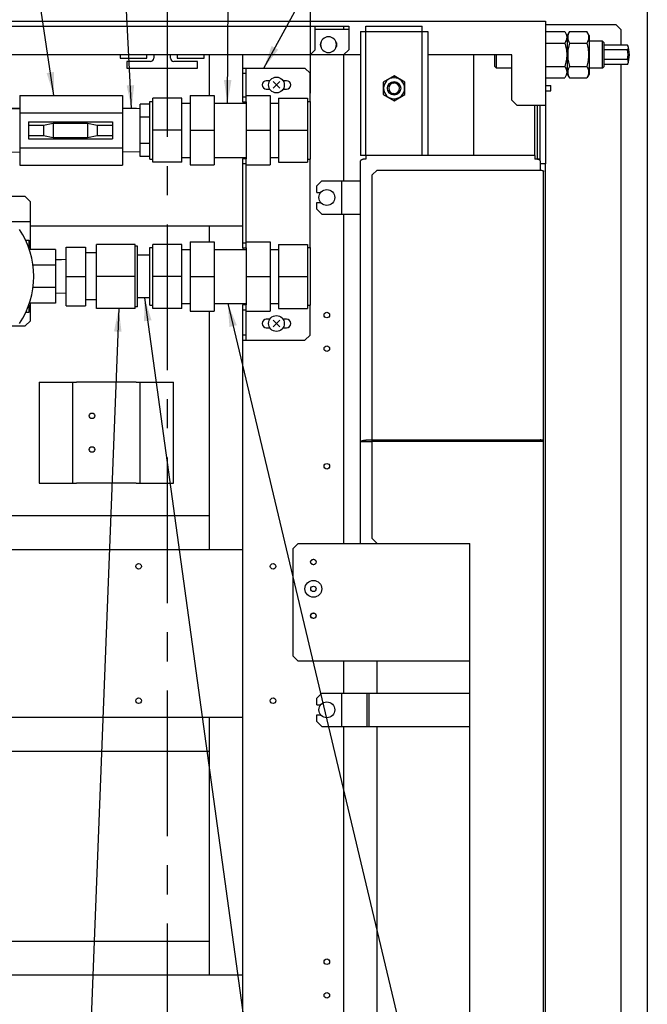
# Model space of a CAD drawing. Header units: millimetres. Extents: x 0 to 4195, y 0 to 2965.
# Tile 25 of 27: x 2777 to 3150, y 1739 to 2325. Entities that reach past the tile are written whole.
import ezdxf

# ---------------------------------------------------------------- set-up
doc = ezdxf.new("R2010")
doc.units = ezdxf.units.MM
doc.header["$LTSCALE"] = 231.275
doc.linetypes.add('CENTER', pattern=[0.6, 0.375, -0.075, 0.075, -0.075])
doc.layers.get('0').update_dxf_attribs({"linetype": 'CONTINUOUS'})
for name, color, linetype in [('02___PRT_ALL_AXES', 7, 'CONTINUOUS'), ('7_ALL_FEATURES', 7, 'CONTINUOUS'), ('ALL_AXIS', 7, 'CONTINUOUS'), ('ALL_COSM_SKETCH', 7, 'CONTINUOUS'), ('DEFAULT_1', 7, 'CENTER')]:
    doc.layers.add(name, color=color, linetype=linetype)
doc.styles.get("Standard").update_dxf_attribs({"font": 'txt', "width": 0.5})
doc.dimstyles.new('DIMSTYLE_2', dxfattribs={"dimtxt": 17.5, "dimasz": 13.8, "dimexe": 2, "dimexo": 1, "dimgap": 0.875, "dimtad": 1, "dimdec": 3, "dimdsep": 46, "dimtxsty": 'Standard', "dimblk": '_FILLED', "dimblk1": '_FILLED', "dimblk2": '_FILLED', "dimcen": 0.09, "dimadec": 3, "dimazin": 2, "dimtp": 0.5, "dimtm": 0.5, "dimtfac": 1, "dimtdec": 3, "dimtofl": 0, "dimtmove": 0, "dimatfit": 3, "dimldrblk": '_FILLED', "dimfxl": 0, "dimtolj": 1, "dimarcsym": 0})
doc.dimstyles.get("Standard").update_dxf_attribs({"dimtxt": 17.5, "dimasz": 13.8, "dimexe": 2, "dimexo": 1, "dimtad": 1, "dimdec": 3, "dimdsep": 46, "dimtxsty": 'Standard', "dimblk": '_FILLED', "dimblk1": '_FILLED', "dimblk2": '_FILLED', "dimcen": 0.09, "dimadec": 3, "dimazin": 2, "dimtol": 1, "dimtp": 0.05, "dimtm": 0.05, "dimtfac": 1, "dimtdec": 3, "dimtofl": 0, "dimtmove": 0, "dimatfit": 3, "dimldrblk": '_FILLED', "dimfxl": 0, "dimtolj": 1, "dimarcsym": 0})

# ---------------------------------------------------------------- blocks, each defined once
blk = doc.blocks.new('_FILLED')
at = {"color": 0, "linetype": 'ByBlock'}
blk.add_solid([(0, 0), (-1, 0.163), (-1, -0.163)], dxfattribs=at)
blk = doc.blocks.new('*D12')
at = {"color": 2, "linetype": 'Continuous'}
for p, q in [((2949.97, 2281.41), (2949.97, 2678.52)), ((3150.28, 2344.51), (3150.28, 2678.52)), ((2949.97, 2668.52), (3050.13, 2668.52)), ((3150.28, 2668.52), (3050.13, 2668.52))]:
    blk.add_line(p, q, dxfattribs=at)
at = {"color": 2, "linetype": 'Continuous', "xscale": 13.8, "yscale": 13.8, "zscale": 13.8, "rotation": 180}
blk.add_blockref('_FILLED', (2949.97, 2668.52), dxfattribs=at)
at = {"color": 2, "linetype": 'Continuous', "xscale": 13.8, "yscale": 13.8, "zscale": 13.8}
blk.add_blockref('_FILLED', (3150.28, 2668.52), dxfattribs=at)
at = {"color": 2, "linetype": 'Continuous', "insert": (3050.13, 2690.39), "char_height": 17.5, "width": 26.25, "attachment_point": 2, "line_spacing_factor": 0.9}
blk.add_mtext('200', dxfattribs=at)

msp = doc.modelspace()

# ---------------------------------------------------------------- linework, layer by layer
at = {"color": 7, "linetype": 'Continuous'}
for p, q in [((3150.278, 2339.5055), (3150.278, 1474.8671)), ((2952.6143, 2307.269), (2952.6143, 2321.269)), ((3089.6143, 2324.269), (3089.6143, 2321.969)), ((2972.6143, 2319.269), (2972.6143, 2307.269)), ((3016.4143, 2318.069), (3019.6143, 2318.069)), ((3102.6143, 2315.769), (3102.6143, 2292.769)), ((3115.6143, 2315.769), (3114.2538, 2318.1254)), ((3115.6143, 2315.769), (3115.6143, 2292.769)), ((3124.6143, 2297.269), (3124.6143, 2311.2689)), ((2949.6143, 2304.269), (2218.6143, 2304.269)), ((2852.6143, 2302.269), (2852.6143, 2304.269)), ((2856.6143, 2304.269), (2856.6143, 2302.269)), ((2866.6143, 2302.269), (2866.6143, 2304.269)), ((2870.6143, 2304.269), (2870.6143, 2302.269)), ((2889.6143, 2304.269), (2889.6143, 2279.919)), ((2949.6143, 2304.269), (2952.6143, 2307.269)), ((3046.9143, 2304.269), (3046.9143, 2244.269)), ((2836.6143, 2302.269), (2852.6143, 2302.269)), ((2854.6143, 2300.269), (2840.6143, 2300.269)), ((2882.6143, 2300.269), (2868.6143, 2300.269)), ((2870.6143, 2302.269), (2886.6143, 2302.269)), ((3115.6143, 2292.769), (3114.2538, 2290.4126)), ((2993.1143, 2288.0217), (2993.1143, 2280.5162)), ((2996.6143, 2286.001), (2997.1878, 2286.3321)), ((2999.0628, 2287.4146), (2999.6143, 2287.7331)), ((3006.1143, 2288.0217), (2999.6143, 2291.7745)), ((2999.6143, 2290.519), (2999.6143, 2291.7745)), ((2999.6143, 2287.7331), (3000.1658, 2287.4146)), ((3002.0409, 2286.3321), (3002.6143, 2286.001)), ((3006.1143, 2280.5162), (3006.1143, 2288.0217)), ((2996.6143, 2285.3499), (2996.6143, 2286.001)), ((2996.6143, 2282.5369), (2996.6143, 2283.1881)), ((2997.1878, 2282.2058), (2996.6143, 2282.5369)), ((2999.6143, 2280.8049), (2999.0628, 2281.1233)), ((3000.1658, 2281.1233), (2999.6143, 2280.8049)), ((2999.6143, 2276.7634), (3006.1143, 2280.5162)), ((3002.6143, 2282.5369), (3002.0409, 2282.2058)), ((3002.6143, 2286.001), (3002.6143, 2285.3499)), ((3002.6143, 2283.1881), (3002.6143, 2282.5369)), ((2873.3663, 2278.319), (2856.1295, 2278.319)), ((2856.1295, 2240.219), (2856.1295, 2278.319)), ((2873.3663, 2240.219), (2873.3663, 2278.319)), ((2878.3563, 2279.919), (2892.5643, 2279.919)), ((2878.3563, 2279.919), (2878.3563, 2238.619)), ((2892.5643, 2279.919), (2892.5643, 2238.619)), ((2911.6143, 2279.919), (2925.8223, 2279.919)), ((2911.6143, 2276.269), (2911.6143, 2242.269)), ((2925.8223, 2279.919), (2925.8223, 2238.619)), ((2930.8223, 2278.319), (2948.0591, 2278.319)), ((2930.8223, 2278.319), (2930.8223, 2240.219)), ((2948.0591, 2278.319), (2948.0591, 2240.219)), ((2999.6143, 2278.019), (2999.6143, 2276.7634)), ((2777.0443, 2272.269), (2768.6889, 2272.269)), ((2846.3997, 2272.269), (2838.0443, 2272.269)), ((3089.6143, 2274.269), (3089.6143, 2239.269)), ((2873.3663, 2259.269), (2856.1295, 2259.269)), ((2878.3563, 2259.269), (2892.5643, 2259.269)), ((2911.6143, 2259.269), (2925.8223, 2259.269)), ((2930.8223, 2259.269), (2948.0591, 2259.269)), ((2873.3663, 2240.219), (2856.1295, 2240.219)), ((2930.8223, 2240.219), (2948.0591, 2240.219)), ((2982.8143, 2244.269), (2979.6143, 2244.269)), ((2982.8143, 2244.269), (2982.8143, 2242.134)), ((3083.4143, 2244.269), (3083.4143, 2242.134)), ((3084.9143, 2242.269), (3086.4143, 2242.269)), ((3086.4143, 2242.269), (3086.4143, 2241.436)), ((3089.6143, 2239.269), (3086.6143, 2239.269)), ((2878.3563, 2238.619), (2892.5643, 2238.619)), ((2911.6143, 2238.619), (2925.8223, 2238.619)), ((2989.6143, 2235.5046), (2986.6143, 2232.6756)), ((2956.6143, 2229.269), (2953.6143, 2226.269)), ((2956.6143, 2229.269), (2968.6143, 2229.269)), ((2953.6143, 2222.269), (2953.6143, 2226.269)), ((2953.6143, 2222.269), (2956.0001, 2222.269)), ((2953.6143, 2216.269), (2956.0001, 2216.269)), ((2953.6143, 2212.269), (2953.6143, 2216.269)), ((2953.6143, 2212.269), (2956.6143, 2209.269)), ((2956.6143, 2209.269), (2968.6143, 2209.269)), ((2889.6143, 2202.269), (2889.6143, 2192.919)), ((2780.3589, 2193.769), (2782.2143, 2193.769)), ((2782.2143, 2193.769), (2782.2143, 2189.3415)), ((2878.3563, 2192.919), (2892.5643, 2192.919)), ((2878.3563, 2192.919), (2878.3563, 2151.619)), ((2892.5643, 2192.919), (2892.5643, 2151.619)), ((2911.6143, 2192.919), (2925.8223, 2192.919)), ((2925.8223, 2192.919), (2925.8223, 2151.619)), ((2798.2143, 2188.269), (2798.2143, 2156.269)), ((2804.5843, 2189.734), (2816.0143, 2189.734)), ((2804.5843, 2154.804), (2804.5843, 2189.734)), ((2816.0143, 2189.734), (2816.0143, 2154.804)), ((2845.5143, 2191.319), (2822.6543, 2191.319)), ((2822.6543, 2153.219), (2822.6543, 2191.319)), ((2845.5143, 2153.219), (2845.5143, 2191.319)), ((2847.0143, 2190.3665), (2845.5143, 2190.3665)), ((2873.3663, 2191.319), (2856.1295, 2191.319)), ((2856.1295, 2153.219), (2856.1295, 2191.319)), ((2873.3663, 2153.219), (2873.3663, 2191.319)), ((2911.6143, 2189.269), (2911.6143, 2155.269)), ((2930.8223, 2191.319), (2948.0591, 2191.319)), ((2930.8223, 2191.319), (2930.8223, 2153.219)), ((2948.0591, 2191.319), (2948.0591, 2153.219)), ((2798.2143, 2182.269), (2801.7904, 2182.269)), ((2798.2143, 2178.8964), (2784.7764, 2178.8964)), ((2804.5843, 2172.269), (2816.0143, 2172.269)), ((2845.5143, 2172.269), (2822.6543, 2172.269)), ((2873.3663, 2172.269), (2856.1295, 2172.269)), ((2878.3563, 2172.269), (2892.5643, 2172.269)), ((2911.6143, 2172.269), (2925.8223, 2172.269)), ((2930.8223, 2172.269), (2948.0591, 2172.269)), ((2798.2143, 2165.6415), (2784.7764, 2165.6415)), ((2782.2143, 2155.1964), (2782.2143, 2150.769)), ((2804.5843, 2154.804), (2816.0143, 2154.804)), ((2845.5143, 2153.219), (2822.6543, 2153.219)), ((2847.0143, 2154.1715), (2845.5143, 2154.1715)), ((2873.3663, 2153.219), (2856.1295, 2153.219)), ((2878.3563, 2151.619), (2892.5643, 2151.619)), ((2889.6143, 2151.619), (2889.6143, 2009.669)), ((2911.6143, 2151.619), (2925.8223, 2151.619)), ((2930.8223, 2153.219), (2948.0591, 2153.219)), ((2782.2143, 2150.769), (2780.3589, 2150.769)), ((2788.4143, 2109.269), (2810.7143, 2109.269)), ((2788.4143, 2109.269), (2788.4143, 2049.269)), ((2846.1143, 2109.269), (2868.4143, 2109.269)), ((2868.4143, 2049.269), (2868.4143, 2109.269)), ((2986.6143, 2073.7208), (2979.6143, 2073.7208)), ((3083.4143, 2074.7859), (2982.8143, 2074.7859)), ((2986.6143, 2074.9346), (3086.6143, 2074.9346)), ((2986.6143, 2016.269), (2986.6143, 2074.9346)), ((2986.6143, 2074.269), (3088.6143, 2074.269)), ((3084.9143, 2074.269), (3084.9143, 2074.6614)), ((2788.4143, 2049.269), (2810.7143, 2049.269)), ((2846.1143, 2049.269), (2868.4143, 2049.269)), ((2889.6143, 2029.669), (2521.9143, 2029.669)), ((2909.6143, 1909.669), (2909.6143, 2009.669)), ((2989.6143, 1924.269), (2989.6143, 1943.269)), ((2956.6143, 1924.269), (2953.6143, 1921.269)), ((2956.6143, 1924.269), (2968.6143, 1924.269)), ((2983.6691, 1924.269), (2984.8191, 1924.269)), ((2983.6691, 1904.269), (2983.6691, 1924.269)), ((2984.8191, 1904.269), (2984.8191, 1924.269)), ((2953.6143, 1917.269), (2953.6143, 1921.269)), ((2953.6143, 1917.269), (2956.0001, 1917.269)), ((2953.6143, 1911.269), (2956.0001, 1911.269)), ((2953.6143, 1907.269), (2953.6143, 1911.269)), ((2889.6143, 1909.669), (2889.6143, 1756.269)), ((2953.6143, 1907.269), (2956.6143, 1904.269)), ((2956.6143, 1904.269), (2968.6143, 1904.269)), ((2983.6691, 1904.269), (2984.8191, 1904.269)), ((2989.6143, 1724.269), (2989.6143, 1904.269)), ((2521.9143, 1889.669), (2889.6143, 1889.669)), ((2889.6143, 1776.269), (1192.6143, 1776.269)), ((2909.6143, 1706.269), (2909.6143, 1756.269))]:
    msp.add_line(p, q, dxfattribs=at)
at = {"color": 6, "linetype": 'Continuous'}
for p, q in [((341.9143, 2324.269), (3089.6143, 2324.269)), ((1565.6143, 2321.269), (2972.6143, 2321.269)), ((2969.6143, 2321.269), (2969.6143, 2319.269)), ((2972.6143, 2321.269), (2972.6143, 2319.269)), ((2982.8143, 2321.269), (3016.4143, 2321.269)), ((2982.8143, 2244.269), (2982.8143, 2321.269)), ((3016.4143, 2244.269), (3016.4143, 2321.269)), ((3089.6143, 2322.269), (3131.6143, 2322.269)), ((3089.6143, 2321.969), (3089.6143, 2274.269)), ((3134.6143, 2319.269), (3131.6143, 2322.269)), ((2972.6143, 2319.269), (2952.6143, 2319.269)), ((2979.6143, 2318.069), (3016.4143, 2318.069)), ((2979.6143, 2318.069), (2979.6143, 2244.269)), ((3019.6143, 2318.069), (3019.6143, 2244.269)), ((3089.6143, 2318.1254), (3101.2538, 2318.1254)), ((3103.9748, 2318.1254), (3102.6143, 2315.769)), ((3103.9748, 2318.1254), (3114.2538, 2318.1254)), ((3134.6143, 2319.269), (3134.6143, 2310.0425)), ((3089.6143, 2311.1972), (3101.2538, 2311.1972)), ((3102.6143, 2312.269), (3101.7858, 2312.269)), ((3103.9748, 2311.1972), (3114.2538, 2311.1972)), ((3123.6143, 2312.269), (3114.7858, 2312.269)), ((3123.6143, 2296.269), (3123.6143, 2312.269)), ((3124.6143, 2311.2689), (3123.6143, 2312.2689)), ((3138.5363, 2310.0425), (3124.6143, 2310.0425)), ((2836.6143, 2304.269), (2836.6143, 2302.269)), ((2886.6143, 2302.269), (2886.6143, 2304.269)), ((2909.6143, 2296.269), (2909.6143, 2304.269)), ((2979.6143, 2304.269), (2949.6143, 2304.269)), ((2969.6143, 2304.269), (2972.6143, 2307.269)), ((2969.6143, 2304.269), (2969.6143, 2229.269)), ((3069.6143, 2304.269), (3019.6143, 2304.269)), ((3059.6143, 2297.269), (3059.6143, 2304.269)), ((3060.6143, 2296.269), (3060.6143, 2304.269)), ((3069.6143, 2277.269), (3069.6143, 2304.269)), ((3138.5363, 2307.1557), (3124.6143, 2307.1557)), ((2840.6143, 2300.269), (2840.6143, 2296.269)), ((2882.6143, 2296.269), (2882.6143, 2300.269)), ((3138.5363, 2301.3822), (3124.6143, 2301.3822)), ((3138.5363, 2298.4955), (3124.6143, 2298.4955)), ((3134.6143, 2298.4955), (3134.6143, 1510.0425)), ((2840.6143, 2296.269), (2882.6143, 2296.269)), ((3059.6143, 2297.269), (3060.6143, 2296.269)), ((3069.6143, 2296.269), (3060.6143, 2296.269)), ((3089.6143, 2297.3408), (3101.2538, 2297.3408)), ((3102.6143, 2296.269), (3101.7858, 2296.269)), ((3102.6143, 2292.769), (3103.9748, 2290.4126)), ((3103.9748, 2297.3408), (3114.2538, 2297.3408)), ((3123.6143, 2296.269), (3114.7858, 2296.269)), ((3124.6143, 2297.269), (3123.6143, 2296.269)), ((2999.6143, 2291.7745), (2993.1143, 2288.0217)), ((3089.6143, 2290.4126), (3101.2538, 2290.4126)), ((3103.9748, 2290.4126), (3114.2538, 2290.4126)), ((2993.1143, 2280.5162), (2999.6143, 2276.7634)), ((3089.6143, 2285.869), (3092.9143, 2285.869)), ((3089.6143, 2282.669), (3092.9143, 2282.669)), ((3092.9143, 2282.669), (3092.9143, 2285.8689)), ((3069.6143, 2277.269), (3072.6143, 2274.269)), ((3072.6143, 2274.269), (3089.6143, 2274.269)), ((3083.4143, 2244.269), (3083.4143, 2274.269)), ((3084.9143, 2242.0096), (3084.9143, 2274.269)), ((3086.4143, 2274.2616), (3086.4143, 2242.269)), ((2979.6143, 2013.269), (2979.6143, 2241.069)), ((3083.4143, 2244.269), (2982.8143, 2244.269)), ((3086.6143, 2241.069), (3086.6143, 2235.5046)), ((3089.6143, 1486.569), (3089.6143, 2239.269)), ((2989.6143, 2235.5046), (3086.6143, 2235.5046)), ((3088.6143, 1492.269), (3088.6143, 2234.839)), ((2968.6143, 2229.269), (2979.6143, 2229.269)), ((2968.6143, 2209.269), (2968.6143, 2229.269)), ((2986.6143, 2074.9346), (2986.6143, 2232.6756)), ((2968.6143, 2209.269), (2979.6143, 2209.269)), ((2969.6143, 2209.269), (2969.6143, 2013.269)), ((2909.6143, 2202.269), (2783.2143, 2202.269)), ((2909.6143, 2009.669), (2909.6143, 2134.269)), ((2808.4143, 2049.269), (2808.4143, 2109.269)), ((2846.1143, 2109.269), (2810.7143, 2109.269)), ((2848.4143, 2109.269), (2848.4143, 2049.269)), ((2982.8143, 2073.7208), (2982.8143, 2074.7859)), ((3083.4143, 2074.7859), (3083.4143, 2074.269)), ((3086.6143, 2074.9346), (3086.6143, 2074.269)), ((2846.1143, 2049.269), (2810.7143, 2049.269)), ((2942.6143, 2013.269), (2939.6143, 2010.269)), ((2942.6143, 2013.269), (3044.6143, 2013.269)), ((2986.6143, 2016.269), (2989.6143, 2013.269)), ((3044.6143, 1484.269), (3044.6143, 2013.269)), ((2521.9143, 2009.669), (2909.6143, 2009.669)), ((2939.6143, 1946.269), (2939.6143, 2010.269)), ((2939.6143, 1946.269), (2942.6143, 1943.269)), ((3044.6143, 1943.269), (2942.6143, 1943.269)), ((2969.6143, 1943.269), (2969.6143, 1924.269)), ((2968.6143, 1924.269), (2983.6691, 1924.269)), ((2968.6143, 1904.269), (2968.6143, 1924.269)), ((2984.8191, 1924.269), (3044.6143, 1924.269)), ((2909.6143, 1909.669), (2521.9143, 1909.669)), ((2909.6143, 1756.269), (2909.6143, 1909.669)), ((2968.6143, 1904.269), (2983.6691, 1904.269)), ((2969.6143, 1904.269), (2969.6143, 1724.269)), ((2984.8191, 1904.269), (3044.6143, 1904.269)), ((2909.6143, 1756.269), (1192.6143, 1756.269))]:
    msp.add_line(p, q, dxfattribs=at)
at = {"color": 7, "linetype": 'Continuous'}
for centre, radius in [((2999.6143, 2284.269), 4), ((2959.6143, 2219.269), 4.7), ((2959.6143, 2149.269), 1.65), ((2959.6143, 2129.269), 1.65), ((2819.9143, 2089.269), 1.65), ((2819.9143, 2069.269), 1.65), ((2959.6143, 2059.269), 1.65), ((2847.6143, 1999.669), 1.65), ((2927.6143, 1999.669), 1.65), ((2951.6143, 2002.269), 1.65), ((2951.6143, 2002.269), 1.6), ((2951.6143, 1986.269), 5), ((2951.6143, 1986.269), 1.6), ((2951.6143, 1970.269), 1.65), ((2951.6143, 1970.269), 1.6), ((2847.6143, 1919.669), 1.65), ((2927.6143, 1919.669), 1.65), ((2959.6143, 1914.269), 4.7), ((2959.6143, 1764.269), 1.65), ((2959.6143, 1744.269), 1.65)]:
    msp.add_circle(centre, radius, dxfattribs=at)
for centre, radius, start, end in [((2958.1143, 2310.269), 2.5, 139.4394397, 220.5605603), ((2960.6143, 2310.269), 4.7, 0, 180), ((2963.1143, 2310.269), 2.5, 319.4394397, 40.5605603), ((2854.6143, 2302.269), 2, 270, 360), ((2868.6143, 2302.269), 2, 180, 270), ((2999.6143, 2284.269), 6.25, 270, 90), ((2999.6143, 2284.269), 3.2, 180, 360), ((2734.8467, 2172.269), 50.3676, 326.2264178, 33.7735822)]:
    msp.add_arc(centre, radius, start, end, dxfattribs=at)
at = {"color": 6, "linetype": 'Continuous'}
for centre, radius, start, end in [((2960.6143, 2310.269), 4.7, 180, 360), ((3123.6143, 2304.269), 16, 338.847967, 21.152033), ((3123.6143, 2304.269), 15.1987, 349.0510503, 10.9489497), ((2999.6143, 2284.269), 6.25, 90, 270), ((2999.6143, 2284.269), 3.2, 0, 180)]:
    msp.add_arc(centre, radius, start, end, dxfattribs=at)
at = {"color": 7, "linetype": 'Continuous'}
for points, knots in [([(3101.2538, 2318.1254), (3101.5678, 2317.5816), (3102.1042, 2316.4759), (3102.4331, 2314.6613), (3102.1042, 2312.8466), (3101.5678, 2311.7409), (3101.2538, 2311.1972)], [0, 0, 0, 0, 0.2574614, 0.50000003, 0.74253863, 1, 1, 1, 1]), ([(3114.2538, 2318.1254), (3114.5678, 2317.5816), (3115.1042, 2316.4759), (3115.4331, 2314.6613), (3115.1042, 2312.8466), (3114.5678, 2311.7409), (3114.2538, 2311.1972)], [0, 0, 0, 0, 0.2574614, 0.50000003, 0.74253863, 1, 1, 1, 1]), ([(3101.2538, 2311.1972), (3101.5788, 2310.0715), (3102.1211, 2307.7858), (3102.4279, 2304.269), (3102.1211, 2300.7522), (3101.5788, 2298.4664), (3101.2538, 2297.3408)], [0, 0, 0, 0, 0.25004779, 0.50000003, 0.74995225, 1, 1, 1, 1]), ([(3114.2538, 2311.1972), (3114.5788, 2310.0715), (3115.1211, 2307.7858), (3115.4279, 2304.269), (3115.1211, 2300.7522), (3114.5788, 2298.4664), (3114.2538, 2297.3408)], [0, 0, 0, 0, 0.25004779, 0.50000003, 0.74995225, 1, 1, 1, 1]), ([(3101.2538, 2297.3408), (3101.5678, 2296.797), (3102.1042, 2295.6913), (3102.4331, 2293.8767), (3102.1042, 2292.062), (3101.5678, 2290.9563), (3101.2538, 2290.4126)], [0, 0, 0, 0, 0.2574614, 0.50000003, 0.74253863, 1, 1, 1, 1]), ([(3114.2538, 2297.3408), (3114.5678, 2296.797), (3115.1042, 2295.6913), (3115.4331, 2293.8767), (3115.1042, 2292.062), (3114.5678, 2290.9563), (3114.2538, 2290.4126)], [0, 0, 0, 0, 0.2574614, 0.50000003, 0.74253863, 1, 1, 1, 1]), ([(2982.8143, 2242.134), (2982.4052, 2242.134), (2981.8075, 2242.0974), (2981.0542, 2241.9664), (2980.5722, 2241.8381), (2980.1734, 2241.6822), (2979.8712, 2241.5032), (2979.6696, 2241.3039), (2979.6143, 2241.1412), (2979.6143, 2241.069)], [0, 0, 0, 0, 0.3450605, 0.50305188, 0.64438622, 0.76512859, 0.86307167, 0.93907708, 1, 1, 1, 1]), ([(3086.6143, 2235.5046), (3086.87, 2235.5046), (3087.3478, 2235.4742), (3087.9058, 2235.3633), (3088.2656, 2235.2207), (3088.4881, 2235.0939), (3088.6143, 2234.9379), (3088.6143, 2234.839)], [0, 0, 0, 0, 0.34635459, 0.64649521, 0.7676906, 0.86600077, 1, 1, 1, 1]), ([(2979.6143, 2073.7208), (2979.6143, 2073.7931), (2979.6696, 2073.9557), (2979.8712, 2074.155), (2980.1734, 2074.334), (2980.5722, 2074.4899), (2981.0542, 2074.6183), (2981.8075, 2074.7493), (2982.4052, 2074.7859), (2982.8143, 2074.7859)], [0, 0, 0, 0, 0.06092292, 0.13692833, 0.23487141, 0.35561379, 0.49694812, 0.6549395, 1, 1, 1, 1]), ([(3083.4143, 2074.7859), (3083.9414, 2074.7859), (3084.6983, 2074.7286), (3085.611, 2074.5105), (3085.9954, 2074.3589), (3086.1568, 2074.2696)], [0, 0, 0, 0, 0.56240607, 0.80325878, 1, 1, 1, 1]), ([(3088.6143, 2074.269), (3088.6143, 2074.3679), (3088.4881, 2074.5239), (3088.2656, 2074.6507), (3087.9058, 2074.7933), (3087.3478, 2074.9042), (3086.87, 2074.9346), (3086.6143, 2074.9346)], [0, 0, 0, 0, 0.13399923, 0.2323094, 0.35350479, 0.65364541, 1, 1, 1, 1])]:
    msp.add_open_spline(points, degree=3, knots=knots, dxfattribs=at)
at = {"color": 6, "linetype": 'Continuous'}
for points, knots in [([(3103.9748, 2318.1254), (3103.6608, 2317.5816), (3103.1244, 2316.4759), (3102.7956, 2314.6613), (3103.1244, 2312.8466), (3103.6608, 2311.7409), (3103.9748, 2311.1972)], [0, 0, 0, 0, 0.2574614, 0.50000003, 0.74253863, 1, 1, 1, 1]), ([(3103.9748, 2311.1972), (3103.6498, 2310.0715), (3103.1076, 2307.7858), (3102.8007, 2304.269), (3103.1076, 2300.7522), (3103.6498, 2298.4664), (3103.9748, 2297.3408)], [0, 0, 0, 0, 0.25004779, 0.50000003, 0.74995225, 1, 1, 1, 1]), ([(3138.5363, 2310.0425), (3138.7131, 2309.5856), (3138.9129, 2308.5991), (3138.7131, 2307.6126), (3138.5363, 2307.1557)], [0, 0, 0, 0, 0.5, 1, 1, 1, 1]), ([(3138.5363, 2301.3822), (3138.7131, 2300.9253), (3138.9129, 2299.9388), (3138.7131, 2298.9523), (3138.5363, 2298.4955)], [0, 0, 0, 0, 0.5, 1, 1, 1, 1]), ([(3103.9748, 2297.3408), (3103.6608, 2296.797), (3103.1244, 2295.6913), (3102.7956, 2293.8767), (3103.1244, 2292.062), (3103.6608, 2290.9563), (3103.9748, 2290.4126)], [0, 0, 0, 0, 0.2574614, 0.50000003, 0.74253863, 1, 1, 1, 1]), ([(3086.6143, 2241.069), (3086.6143, 2241.1412), (3086.5591, 2241.3039), (3086.3574, 2241.5032), (3086.0553, 2241.6822), (3085.6565, 2241.8381), (3085.1745, 2241.9664), (3084.4212, 2242.0974), (3083.8234, 2242.134), (3083.4143, 2242.134)], [0, 0, 0, 0, 0.06092292, 0.13692833, 0.23487141, 0.35561379, 0.49694812, 0.6549395, 1, 1, 1, 1])]:
    msp.add_open_spline(points, degree=3, knots=knots, dxfattribs=at)
at = {"layer": '02___PRT_ALL_AXES', "color": 7, "linetype": 'Continuous'}
for p, q in [((2925.6395, 2288.769), (2923.6143, 2288.769)), ((2935.6143, 2288.769), (2933.5892, 2288.769)), ((2923.6143, 2283.769), (2925.6395, 2283.769)), ((2933.5892, 2283.769), (2935.6143, 2283.769)), ((2854.2143, 2276.414), (2856.1295, 2276.414)), ((2854.2143, 2242.124), (2854.2143, 2276.4139)), ((2873.3663, 2275.389), (2878.3563, 2275.389)), ((2892.5643, 2275.389), (2911.6143, 2275.389)), ((2909.6143, 2276.269), (2909.6143, 2275.389)), ((2925.8223, 2275.389), (2930.8223, 2275.389)), ((2948.0591, 2276.414), (2949.9743, 2276.414)), ((2949.9743, 2242.124), (2949.9743, 2276.4139)), ((2766.5743, 2272.335), (2777.0443, 2272.0078)), ((2848.5143, 2272.335), (2838.0443, 2272.0078)), ((2766.5743, 2246.2029), (2777.0443, 2246.5301)), ((2848.5143, 2246.2029), (2838.0443, 2246.5301)), ((2854.2143, 2242.124), (2856.1295, 2242.124)), ((2873.3663, 2243.149), (2878.3563, 2243.149)), ((2892.5643, 2243.149), (2911.6143, 2243.149)), ((2909.6143, 2243.149), (2909.6143, 2242.269)), ((2925.8223, 2243.149), (2930.8223, 2243.149)), ((2948.0591, 2242.124), (2949.9743, 2242.124)), ((2798.2143, 2188.269), (2782.5802, 2188.269)), ((2854.2143, 2189.414), (2856.1295, 2189.414)), ((2854.2143, 2155.124), (2854.2143, 2189.4139)), ((2873.3663, 2188.389), (2878.3563, 2188.389)), ((2892.5643, 2188.389), (2911.6143, 2188.389)), ((2909.6143, 2189.269), (2909.6143, 2188.389)), ((2925.8223, 2188.389), (2930.8223, 2188.389)), ((2948.0591, 2189.414), (2949.9743, 2189.414)), ((2949.9743, 2155.124), (2949.9743, 2189.4139)), ((2854.2143, 2184.969), (2847.0143, 2184.969)), ((2854.2143, 2159.569), (2847.0143, 2159.569)), ((2798.2143, 2156.269), (2782.5802, 2156.269)), ((2854.2143, 2155.124), (2856.1295, 2155.124)), ((2873.3663, 2156.149), (2878.3563, 2156.149)), ((2892.5643, 2156.149), (2911.6143, 2156.149)), ((2909.6143, 2156.149), (2909.6143, 2155.269)), ((2925.8223, 2156.149), (2930.8223, 2156.149)), ((2948.0591, 2155.124), (2949.9743, 2155.124)), ((2925.6395, 2146.769), (2923.6143, 2146.769)), ((2935.6143, 2146.769), (2933.5892, 2146.769)), ((2923.6143, 2141.769), (2925.6395, 2141.769)), ((2933.5892, 2141.769), (2935.6143, 2141.769))]:
    msp.add_line(p, q, dxfattribs=at)
for centre, start, end in [((2923.6143, 2286.269), 90, 270), ((2935.6143, 2286.269), 270, 90), ((2923.6143, 2144.269), 90, 270), ((2935.6143, 2144.269), 270, 90)]:
    msp.add_arc(centre, 2.5, start, end, dxfattribs=at)
at = {"layer": '7_ALL_FEATURES', "color": 7, "linetype": 'Continuous'}
for p, q in [((2909.6143, 2296.269), (2946.6143, 2296.269)), ((2909.6143, 2276.269), (2909.6143, 2296.269)), ((2909.6143, 2293.269), (2911.6143, 2293.269)), ((2911.6143, 2276.269), (2911.6143, 2296.269)), ((2949.6143, 2293.269), (2946.6143, 2296.269)), ((2949.6143, 2276.414), (2949.6143, 2293.269)), ((2777.0443, 2280.0536), (2838.0443, 2280.0536)), ((2777.0443, 2280.0536), (2777.0443, 2238.4844)), ((2838.0443, 2280.0536), (2838.0443, 2238.4844)), ((2854.2143, 2274.8574), (2848.5143, 2274.8574)), ((2848.5143, 2243.6805), (2848.5143, 2274.8574)), ((2909.6143, 2279.269), (2911.6143, 2279.269)), ((2909.6143, 2276.269), (2911.6143, 2276.269)), ((2777.0443, 2269.6613), (2838.0443, 2269.6613)), ((2782.0443, 2264.269), (2832.0443, 2264.269)), ((2782.0443, 2264.269), (2782.0443, 2254.269)), ((2791.0443, 2262.269), (2796.8178, 2263.6023)), ((2796.8178, 2263.6023), (2817.2708, 2263.6023)), ((2796.8178, 2263.6023), (2796.8178, 2254.9356)), ((2817.2708, 2263.6023), (2823.0443, 2262.269)), ((2817.2708, 2263.6023), (2817.2708, 2254.9356)), ((2832.0443, 2264.269), (2832.0443, 2254.269)), ((2854.2143, 2267.0632), (2848.5143, 2267.0632)), ((2782.0443, 2262.269), (2791.0443, 2262.269)), ((2791.0443, 2262.269), (2791.0443, 2256.269)), ((2823.0443, 2262.269), (2832.0443, 2262.269)), ((2823.0443, 2262.269), (2823.0443, 2256.269)), ((2782.0443, 2256.269), (2791.0443, 2256.269)), ((2782.0443, 2254.269), (2832.0443, 2254.269)), ((2791.0443, 2256.269), (2796.8178, 2254.9356)), ((2796.8178, 2254.9356), (2817.2708, 2254.9356)), ((2817.2708, 2254.9356), (2823.0443, 2256.269)), ((2823.0443, 2256.269), (2832.0443, 2256.269)), ((2854.2143, 2251.4747), (2848.5143, 2251.4747)), ((2777.0443, 2248.8767), (2838.0443, 2248.8767)), ((2854.2143, 2243.6805), (2848.5143, 2243.6805)), ((2911.6143, 2242.269), (2909.6143, 2242.269)), ((2909.6143, 2189.269), (2909.6143, 2242.269)), ((2911.6143, 2239.269), (2909.6143, 2239.269)), ((2911.6143, 2189.269), (2911.6143, 2242.269)), ((2949.6143, 2189.414), (2949.6143, 2242.124)), ((2777.0443, 2238.4844), (2838.0443, 2238.4844)), ((2909.6143, 2192.269), (2911.6143, 2192.269)), ((2909.6143, 2189.269), (2911.6143, 2189.269)), ((2911.6143, 2155.269), (2909.6143, 2155.269)), ((2909.6143, 2134.269), (2909.6143, 2155.269)), ((2911.6143, 2152.269), (2909.6143, 2152.269)), ((2911.6143, 2134.269), (2911.6143, 2155.269)), ((2949.6143, 2137.269), (2949.6143, 2155.124)), ((2911.6143, 2137.269), (2909.6143, 2137.269)), ((2909.6143, 2134.269), (2946.6143, 2134.269)), ((2946.6143, 2134.269), (2949.6143, 2137.269))]:
    msp.add_line(p, q, dxfattribs=at)
at = {"layer": '7_ALL_FEATURES', "color": 3, "linetype": 'Continuous'}
for p, q in [((2780.2143, 2219.769), (2727.8335, 2219.769)), ((2783.2143, 2216.769), (2780.2143, 2219.769)), ((2783.2143, 2188.269), (2783.2143, 2216.769)), ((2783.2143, 2204.769), (2683.2143, 2204.769)), ((2783.2143, 2145.769), (2783.2143, 2156.269)), ((2780.2143, 2142.769), (2783.2143, 2145.769)), ((2686.2143, 2142.769), (2780.2143, 2142.769))]:
    msp.add_line(p, q, dxfattribs=at)
at = {"layer": 'ALL_AXIS', "color": 7, "linetype": 'Continuous'}
for p, q in [((2847.0143, 2190.3665), (2845.5143, 2190.3665)), ((2847.0143, 2154.1715), (2847.0143, 2190.3665)), ((2804.5843, 2182.3376), (2798.2143, 2182.1812)), ((2822.6543, 2186.269), (2816.0143, 2186.269)), ((2804.5843, 2162.2004), (2798.2143, 2162.3568)), ((2822.6543, 2158.269), (2816.0143, 2158.269)), ((2847.0143, 2154.1715), (2845.5143, 2154.1715))]:
    msp.add_line(p, q, dxfattribs=at)
for centre in [(2929.6143, 2286.269), (2929.6143, 2144.269)]:
    msp.add_circle(centre, 4.7, dxfattribs=at)
at = {"layer": 'ALL_COSM_SKETCH', "color": 7, "linetype": 'Continuous'}
for p, q in [((2931.6084, 2288.263), (2927.6203, 2284.2749)), ((2927.6203, 2288.263), (2931.6084, 2284.2749)), ((2931.6084, 2146.263), (2927.6203, 2142.2749)), ((2927.6203, 2146.263), (2931.6084, 2142.2749))]:
    msp.add_line(p, q, dxfattribs=at)
at = {"layer": 'DEFAULT_1', "color": 9, "linetype": 'CENTER'}
msp.add_line((2864.6143, 2342.0501), (2864.6143, 1470.5271), dxfattribs=at)

# ---------------------------------------------------------------- dimensions: what is measured, and where the dimension line sits
at = {"color": 2, "linetype": 'Continuous'}
dim = msp.add_linear_dim(base=(3150.278, 2668.519), p1=(2949.9743, 2280.414), p2=(3150.278, 2343.5055), dimstyle='DIMSTYLE_2', dxfattribs=at)
dim.commit()
dim.dimension.update_dxf_attribs({"geometry": '*D12', "text_midpoint": (3050.1262, 2668.519), "dimtype": 160})

# ---------------------------------------------------------------- leaders
for points in [[(2797.1584, 2280.0536), (2750.5977, 2594.5923)], [(2843.4567, 2272.269), (2826.7596, 2594.3092)], [(2900.5087, 2275.389), (2902.8336, 2594.2698)], [(2922.1212, 2296.269), (2977.5009, 2397.9246)], [(2851.2053, 2159.569), (2967.2996, 1313.9902)], [(2835.7653, 2153.219), (2803.1457, 1314.2463)], [(2900.6611, 2156.149), (3101.1724, 1313.4542)]]:
    msp.add_leader(points, dimstyle='Standard', override={"dimtad": 0}, dxfattribs=at)

doc.saveas('drawing.dxf')
